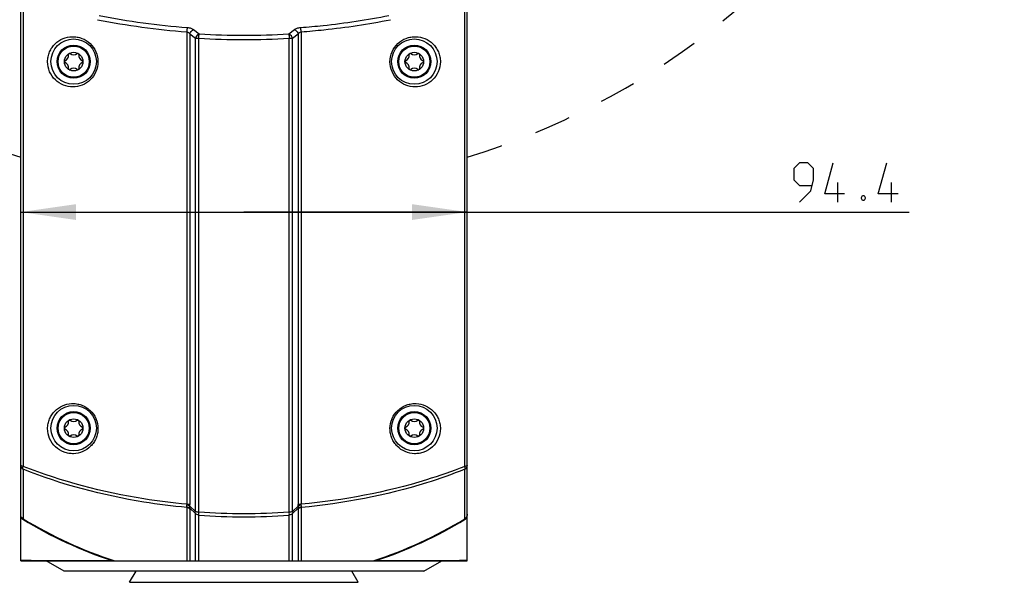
# Model space of a CAD drawing. Header units: millimetres. Extents: x 0 to 420, y 0 to 297.
# Tile 66 of 82: x 277 to 339, y 148 to 184. Entities that reach past the tile are written whole.
import ezdxf

# ---------------------------------------------------------------- set-up
doc = ezdxf.new("R2010")
doc.units = ezdxf.units.MM
doc.header["$LTSCALE"] = 23.1
doc.linetypes.add('DASHED', pattern=[0.2, 0.1, -0.1])
doc.layers.get('0').update_dxf_attribs({"linetype": 'CONTINUOUS'})
doc.layers.add('DIM_PILOTEES', color=7, linetype='CONTINUOUS')
doc.styles.get("Standard").update_dxf_attribs({"font": 'txt', "width": 0.7})
doc.dimstyles.new('DIMSTYLE_2', dxfattribs={"dimtxt": 2.5, "dimasz": 3.5, "dimexe": 2, "dimexo": 0, "dimtad": 1, "dimdec": 1, "dimlfac": 3.333333, "dimdsep": 46, "dimtxsty": 'Standard', "dimblk": '_FILLED', "dimblk1": '_FILLED', "dimblk2": '_FILLED', "dimcen": 0.09, "dimazin": 2, "dimtp": 0.3, "dimtm": 0.3, "dimtfac": 1, "dimtdec": 1, "dimtofl": 0, "dimtmove": 0, "dimatfit": 3, "dimldrblk": '_FILLED', "dimfxl": 0, "dimtolj": 1, "dimarcsym": 0})
doc.dimstyles.new('DIMSTYLE_3', dxfattribs={"dimtxt": 2.5, "dimasz": 3.5, "dimexe": 2, "dimexo": 0, "dimtad": 1, "dimdec": 1, "dimlfac": 3.333333, "dimdsep": 46, "dimtxsty": 'Standard', "dimblk": '_FILLED', "dimblk1": '_FILLED', "dimblk2": '_FILLED', "dimcen": 0.09, "dimazin": 2, "dimtp": 0.5, "dimtm": 0.5, "dimtfac": 1, "dimtdec": 1, "dimtofl": 0, "dimtmove": 0, "dimatfit": 3, "dimldrblk": '_FILLED', "dimfxl": 0, "dimtolj": 1, "dimarcsym": 0})

# ---------------------------------------------------------------- blocks, each defined once
blk = doc.blocks.new('_FILLED')
at = {"color": 0, "linetype": 'ByBlock'}
blk.add_solid([(0, 0), (-1, 0.143), (-1, -0.143)], dxfattribs=at)
blk = doc.blocks.new('*D11')
at = {"layer": 'DIM_PILOTEES', "color": 2, "linetype": 'Continuous'}
for p, q in [((276.925, 171.386), (291.085, 171.386)), ((305.245, 171.386), (291.085, 171.386)), ((291.085, 171.386), (333.272, 171.386))]:
    blk.add_line(p, q, dxfattribs=at)
at = {"layer": 'DIM_PILOTEES', "color": 2, "linetype": 'Continuous', "xscale": 3.5, "yscale": 3.5, "zscale": 3.5, "rotation": 180}
blk.add_blockref('_FILLED', (276.925, 171.386), dxfattribs=at)
at = {"layer": 'DIM_PILOTEES', "color": 2, "linetype": 'Continuous', "xscale": 3.5, "yscale": 3.5, "zscale": 3.5}
blk.add_blockref('_FILLED', (305.245, 171.386), dxfattribs=at)
at = {"layer": 'DIM_PILOTEES', "color": 2, "linetype": 'Continuous', "insert": (325.95, 174.511), "char_height": 2.5, "width": 10.98214, "attachment_point": 1, "line_spacing_factor": 0.9}
blk.add_mtext('{\\ftxt;\\W0.0001;\\H0.0001;\\~}{\\ftxt;\\W2.9285714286;\\H2.5; }{\\ftxt;\\W0.0001;\\H0.0001;\\~}', dxfattribs=at)
blk = doc.blocks.new('*D14')
at = {"layer": 'DIM_PILOTEES', "color": 2, "linetype": 'Continuous'}
for p, q in [((291.085, 220.958), (236.883, 220.958)), ((238.883, 220.958), (238.883, 170.802)), ((238.883, 120.646), (238.883, 170.802)), ((307.678, 120.646), (236.883, 120.646))]:
    blk.add_line(p, q, dxfattribs=at)
at = {"layer": 'DIM_PILOTEES', "color": 2, "linetype": 'Continuous', "xscale": 3.5, "yscale": 3.5, "zscale": 3.5}
for p, rotation in [((238.883, 220.958), 90), ((238.883, 120.646), 270)]:
    blk.add_blockref('_FILLED', p, dxfattribs=dict(at, rotation=rotation))
at = {"layer": 'DIM_PILOTEES', "color": 2, "linetype": 'Continuous', "insert": (235.758, 163.276), "char_height": 2.5, "width": 13.39286, "attachment_point": 2, "rotation": 90, "line_spacing_factor": 0.9}
blk.add_mtext('{\\ftxt;\\W0.0001;\\H0.0001;\\~}{\\ftxt;\\W3.5714285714;\\H2.5; }{\\ftxt;\\W0.0001;\\H0.0001;\\~}', dxfattribs=at)

msp = doc.modelspace()

# ---------------------------------------------------------------- linework, layer by layer
at = {"color": 7, "linetype": 'Continuous'}
for p, q in [((276.9251, 149.2584), (276.9251, 231.7771)), ((305.2451, 149.2584), (305.2451, 231.7771)), ((277.0822, 230.8193), (277.0822, 155.2548)), ((305.088, 155.2548), (305.088, 230.8193)), ((287.8909, 182.9576), (288.2428, 182.686)), ((293.9275, 182.686), (294.2793, 182.9576)), ((287.4555, 182.8229), (287.4555, 152.8537)), ((287.6547, 182.6927), (287.6546, 152.8259)), ((287.6547, 182.6927), (288.0066, 182.4209)), ((288.0066, 152.3926), (288.0066, 182.4209)), ((288.2125, 152.3658), (288.2125, 182.4143)), ((293.9577, 152.3658), (293.9577, 182.4143)), ((294.1637, 182.4209), (294.5156, 182.6927)), ((294.1637, 152.3926), (294.1637, 182.4209)), ((294.5156, 182.6927), (294.5156, 152.8274)), ((294.7148, 182.8229), (294.7148, 152.8537)), ((277.0822, 155.069), (277.0822, 151.9276)), ((305.088, 151.9276), (305.088, 155.069)), ((287.4555, 152.6495), (287.4555, 149.2584)), ((288.0066, 152.3926), (287.6461, 152.725)), ((288.0066, 152.2665), (287.6461, 152.5984)), ((287.6547, 152.5458), (287.6547, 149.2584)), ((294.5242, 152.725), (294.1637, 152.3926)), ((294.5242, 152.5984), (294.1637, 152.2665)), ((294.5156, 152.5461), (294.5156, 149.2584)), ((294.7148, 152.6495), (294.7148, 149.2584)), ((288.0066, 149.2584), (288.0066, 152.2665)), ((288.2125, 149.2584), (288.2125, 152.1623)), ((293.9577, 149.2584), (293.9577, 152.1623)), ((294.1637, 149.2584), (294.1637, 152.2665)), ((276.9251, 149.2969), (282.7085, 149.2801)), ((276.9251, 149.2584), (305.2451, 149.2584)), ((279.6851, 148.5984), (278.542, 149.2584)), ((299.4618, 149.2801), (305.2451, 149.2969)), ((302.4851, 148.5984), (303.6283, 149.2584)), ((302.4851, 148.5984), (279.6851, 148.5984)), ((283.8349, 147.8997), (284.2541, 148.5984)), ((298.3353, 147.8997), (297.9161, 148.5984)), ((283.8349, 147.8997), (298.3353, 147.8997))]:
    msp.add_line(p, q, dxfattribs=at)
for points in [[(276.9251, 149.2969), (277.1295, 149.2959), (277.3542, 149.2952), (277.6004, 149.2942), (277.8657, 149.2934), (278.1487, 149.2923), (278.4473, 149.2913), (278.7594, 149.2903), (279.0836, 149.2893), (279.7616, 149.2873)], [(279.7616, 149.2873), (280.1131, 149.2863), (280.4717, 149.2853), (280.8359, 149.2843), (281.205, 149.2834), (281.9531, 149.2817)], [(281.9531, 149.2817), (282.3299, 149.2811), (282.7085, 149.2801)], [(299.8905, 149.2814), (300.3168, 149.2819), (300.7414, 149.2829), (301.1618, 149.2839), (301.5765, 149.285), (301.9837, 149.2861), (302.3819, 149.2872), (302.7692, 149.2883), (303.1442, 149.2895), (303.5047, 149.2906), (303.849, 149.2917), (304.1746, 149.2929), (304.479, 149.2939), (304.7602, 149.295), (305.0151, 149.2957), (305.2451, 149.2969)]]:
    msp.add_lwpolyline(points, dxfattribs=at)
for centre, radius in [((280.2851, 180.9294), 1.44), ((301.8851, 180.9294), 1.44), ((280.2851, 180.9294), 1.05), ((280.2851, 180.9294), 0.99), ((301.8851, 180.9294), 1.05), ((301.8851, 180.9294), 0.99), ((280.2851, 180.9294), 0.591), ((301.8851, 180.9294), 0.591), ((280.2851, 157.6794), 1.44), ((280.2851, 157.6794), 1.05), ((280.2851, 157.6794), 0.99), ((301.8851, 157.6794), 1.44), ((301.8851, 157.6794), 1.05), ((301.8851, 157.6794), 0.99), ((280.2851, 157.6794), 0.591), ((301.8851, 157.6794), 0.591)]:
    msp.add_circle(centre, radius, dxfattribs=at)
at = {"color": 7, "linetype": 'DASHED'}
msp.add_arc((291.0851, 220.9584), 48.212, 287.079762, 252.920238, dxfattribs=at)
at = {"color": 7, "linetype": 'Continuous'}
for centre, radius, start, end in [((290.8323, 228.8681), 46.1688, 258.724447, 265.805657), ((290.836, 228.3206), 45.35, 258.635402, 265.77201), ((291.0851, 229.801), 47.4736, 266.53097, 273.46901), ((291.0851, 229.1908), 46.5916, 266.502455, 273.497504), ((279.6059, 181.3216), 0.3598, 290.594261, 9.405739), ((280.0192, 181.39), 0.0591, 126.889537, 189.405739), ((280.0192, 181.39), 0.0591, 50.594261, 111.260796), ((280.2851, 181.7137), 0.3598, 230.594261, 309.405739), ((280.5511, 181.39), 0.0591, 68.603692, 129.405739), ((280.5511, 181.39), 0.0591, 350.560289, 53.323525), ((280.9644, 181.3216), 0.3598, 170.599841, 249.405739), ((301.2059, 181.3216), 0.3598, 290.594261, 9.405739), ((301.6192, 181.39), 0.0591, 126.889537, 189.405739), ((301.6192, 181.39), 0.0591, 50.594261, 111.260796), ((301.8851, 181.7137), 0.3598, 230.594261, 309.405739), ((302.1511, 181.39), 0.0591, 68.603692, 129.405739), ((302.1511, 181.39), 0.0591, 350.560289, 53.323525), ((302.5644, 181.3216), 0.3598, 170.599841, 249.405739), ((279.7532, 180.9294), 0.0591, 110.594261, 249.405739), ((279.6059, 180.5372), 0.3598, 350.594261, 69.405739), ((280.0192, 180.4688), 0.0591, 170.594261, 233.214544), ((280.2851, 180.1451), 0.3598, 50.594261, 129.405739), ((280.5511, 180.4688), 0.0591, 306.884301, 9.439711), ((280.9644, 180.5372), 0.3598, 110.594261, 189.400159), ((280.817, 180.9294), 0.0591, 290.594261, 69.405739), ((301.3532, 180.9294), 0.0591, 110.594261, 249.405739), ((301.2059, 180.5372), 0.3598, 350.594261, 69.405739), ((301.6192, 180.4688), 0.0591, 170.594261, 233.214544), ((301.8851, 180.1451), 0.3598, 50.594261, 129.405739), ((302.1511, 180.4688), 0.0591, 306.884301, 9.439711), ((302.5644, 180.5372), 0.3598, 110.594261, 189.400159), ((302.417, 180.9294), 0.0591, 290.594261, 69.405739), ((280.0192, 180.4688), 0.0591, 248.603692, 309.405739), ((280.5511, 180.4688), 0.0591, 230.594261, 291.260796), ((301.6192, 180.4688), 0.0591, 248.603692, 309.405739), ((302.1511, 180.4688), 0.0591, 230.594261, 291.260796), ((279.6059, 158.0716), 0.3598, 290.594261, 9.405739), ((280.0192, 158.14), 0.0591, 126.889537, 189.405739), ((280.0192, 158.14), 0.0591, 50.594261, 111.260796), ((280.2851, 158.4637), 0.3598, 230.594261, 309.405739), ((280.5511, 158.14), 0.0591, 68.603692, 129.405739), ((280.5511, 158.14), 0.0591, 350.560289, 53.323525), ((280.9644, 158.0716), 0.3598, 170.599841, 249.405739), ((301.2059, 158.0716), 0.3598, 290.594261, 9.405739), ((301.6192, 158.14), 0.0591, 126.889537, 189.405739), ((301.6192, 158.14), 0.0591, 50.594261, 111.260796), ((301.8851, 158.4637), 0.3598, 230.594261, 309.405739), ((302.1511, 158.14), 0.0591, 68.603692, 129.405739), ((302.1511, 158.14), 0.0591, 350.560289, 53.323525), ((302.5644, 158.0716), 0.3598, 170.599841, 249.405739), ((279.7532, 157.6794), 0.0591, 110.594261, 249.405739), ((279.6059, 157.2872), 0.3598, 350.594261, 69.405739), ((280.9644, 157.2872), 0.3598, 110.594261, 189.400159), ((280.817, 157.6794), 0.0591, 290.594261, 69.405739), ((301.3532, 157.6794), 0.0591, 110.594261, 249.405739), ((301.2059, 157.2872), 0.3598, 350.594261, 69.405739), ((302.5644, 157.2872), 0.3598, 110.594261, 189.400159), ((302.417, 157.6794), 0.0591, 290.594261, 69.405739), ((280.0192, 157.2188), 0.0591, 170.594261, 233.214544), ((280.0192, 157.2188), 0.0591, 248.603692, 309.405739), ((280.2851, 156.8951), 0.3598, 50.594261, 129.405739), ((280.5511, 157.2188), 0.0591, 230.594261, 291.260796), ((280.5511, 157.2188), 0.0591, 306.884301, 9.439711), ((301.6192, 157.2188), 0.0591, 170.594261, 233.214544), ((301.6192, 157.2188), 0.0591, 248.603692, 309.405739), ((301.8851, 156.8951), 0.3598, 50.594261, 129.405739), ((302.1511, 157.2188), 0.0591, 230.594261, 291.260796), ((302.1511, 157.2188), 0.0591, 306.884301, 9.439711), ((291.0851, 191.991), 39.7291, 265.853678, 274.146333), ((291.7715, 176.0972), 28.3192, 238.382259, 238.711127), ((291.4214, 175.4727), 27.6038, 238.658768, 251.600288), ((291.4154, 175.4775), 27.5689, 238.674125, 251.997378), ((291.0851, 191.4793), 39.4218, 265.821283, 274.178716), ((290.7548, 175.4775), 27.5689, 288.002622, 301.325875), ((290.7488, 175.4727), 27.6038, 288.399717, 301.341231), ((290.3988, 176.0972), 28.3192, 301.288873, 301.617741)]:
    msp.add_arc(centre, radius, start, end, dxfattribs=at)
for points, knots in [([(294.6777, 183.094), (295.1537, 183.1298), (297.0285, 183.2993), (298.8933, 183.5821), (300.2706, 183.8597)], [0, 0, 0, 0, 0.2535965, 1, 1, 1, 1]), ([(294.7148, 182.8229), (295.1956, 182.8588), (297.0896, 183.0287), (298.9735, 183.3122), (300.3653, 183.5904)], [0, 0, 0, 0, 0.2535992, 1, 1, 1, 1]), ([(287.4925, 183.094), (287.4823, 183.0559), (287.468, 182.9655), (287.459, 182.8747), (287.4555, 182.8229)], [0, 0, 0, 0, 0.431324, 1, 1, 1, 1]), ([(287.4925, 183.094), (287.5692, 183.0882), (287.7099, 183.0613), (287.8395, 182.9972), (287.8909, 182.9576)], [0, 0, 0, 0, 0.542434, 1, 1, 1, 1]), ([(287.6547, 182.6927), (287.6627, 182.7222), (287.709, 182.8337), (287.8062, 182.9268), (287.8909, 182.9576)], [0, 0, 0, 0, 0.2529288, 1, 1, 1, 1]), ([(294.2793, 182.9576), (294.3307, 182.9972), (294.4603, 183.0613), (294.601, 183.0882), (294.6777, 183.094)], [0, 0, 0, 0, 0.4575641, 1, 1, 1, 1]), ([(294.2793, 182.9576), (294.3067, 182.9476), (294.4135, 182.8898), (294.4915, 182.7811), (294.5156, 182.6927)], [0, 0, 0, 0, 0.2411534, 1, 1, 1, 1]), ([(294.7148, 182.8229), (294.7113, 182.8747), (294.7022, 182.9655), (294.6879, 183.0559), (294.6777, 183.094)], [0, 0, 0, 0, 0.5686761, 1, 1, 1, 1]), ([(278.6316, 180.9203), (278.6316, 181.028), (278.6536, 181.2426), (278.7498, 181.5483), (278.9025, 181.8247), (279.1668, 182.1386), (279.5973, 182.4236), (280.1009, 182.5283), (280.5049, 182.4973), (280.9041, 182.3887), (281.361, 182.1037), (281.7377, 181.5696), (281.8279, 181.1355), (281.8279, 180.92)], [0, 0, 0, 0, 0.0647789, 0.128719, 0.1915944, 0.2534208, 0.3742854, 0.4943931, 0.5552511, 0.6168158, 0.7419807, 0.8703156, 1, 1, 1, 1]), ([(287.4555, 182.8229), (287.4975, 182.8169), (287.5758, 182.7847), (287.633, 182.7247), (287.6547, 182.6927)], [0, 0, 0, 0, 0.5236057, 1, 1, 1, 1]), ([(288.2428, 182.686), (288.2154, 182.676), (288.1085, 182.6182), (288.0306, 182.5093), (288.0066, 182.4209)], [0, 0, 0, 0, 0.2411479, 1, 1, 1, 1]), ([(288.0066, 182.4209), (288.0205, 182.4201), (288.06, 182.4173), (288.1286, 182.4156), (288.1834, 182.4142), (288.2125, 182.4143)], [0, 0, 0, 0, 0.2030187, 0.5757227, 1, 1, 1, 1]), ([(288.2125, 182.4143), (288.2143, 182.4409), (288.2173, 182.4928), (288.2243, 182.5664), (288.2329, 182.6303), (288.2385, 182.6693), (288.2428, 182.686)], [0, 0, 0, 0, 0.2925673, 0.5693186, 0.8107606, 1, 1, 1, 1]), ([(294.1637, 182.4209), (294.156, 182.4504), (294.109, 182.562), (294.0118, 182.6542), (293.9275, 182.686)], [0, 0, 0, 0, 0.2529099, 1, 1, 1, 1]), ([(293.9275, 182.686), (293.9358, 182.6476), (293.9474, 182.557), (293.9548, 182.4662), (293.9577, 182.4143)], [0, 0, 0, 0, 0.4306205, 1, 1, 1, 1]), ([(293.9577, 182.4143), (293.9774, 182.4145), (294.0461, 182.4153), (294.1148, 182.4169), (294.1637, 182.4209)], [0, 0, 0, 0, 0.2867531, 1, 1, 1, 1]), ([(294.5156, 182.6927), (294.5373, 182.7247), (294.5945, 182.7847), (294.6727, 182.8169), (294.7148, 182.8229)], [0, 0, 0, 0, 0.4763924, 1, 1, 1, 1]), ([(300.3423, 180.92), (300.3424, 181.1355), (300.4325, 181.5696), (300.8092, 182.1037), (301.2661, 182.3887), (301.6653, 182.4973), (302.0694, 182.5283), (302.573, 182.4236), (303.0035, 182.1385), (303.2678, 181.8247), (303.4204, 181.5483), (303.5167, 181.2426), (303.5387, 181.028), (303.5387, 180.9203)], [0, 0, 0, 0, 0.1296811, 0.2580192, 0.3831891, 0.4447561, 0.5056158, 0.6257247, 0.7465876, 0.8084098, 0.8712782, 0.9352116, 1, 1, 1, 1]), ([(281.8279, 180.92), (281.8279, 180.7066), (281.7401, 180.2793), (281.3742, 179.7516), (280.8462, 179.4095), (280.2374, 179.2903), (279.6264, 179.4041), (279.0926, 179.7439), (278.7209, 180.2741), (278.6316, 180.7053), (278.6316, 180.9203)], [0, 0, 0, 0, 0.1286244, 0.2544968, 0.3774137, 0.4984738, 0.6196441, 0.7431674, 0.8703954, 1, 1, 1, 1]), ([(303.5387, 180.9203), (303.5387, 180.7053), (303.4494, 180.2741), (303.0777, 179.7439), (302.5438, 179.4041), (301.9328, 179.2903), (301.324, 179.4095), (300.796, 179.7516), (300.4301, 180.2793), (300.3424, 180.7066), (300.3423, 180.92)], [0, 0, 0, 0, 0.1295896, 0.2568237, 0.3803532, 0.5015271, 0.6225874, 0.745503, 0.8713729, 1, 1, 1, 1]), ([(278.6316, 157.6509), (278.6316, 157.757), (278.6528, 157.9676), (278.7455, 158.2672), (278.8914, 158.5379), (279.1448, 158.8483), (279.5626, 159.1379), (280.0599, 159.2547), (280.4671, 159.2338), (280.7728, 159.1577), (281.0632, 159.0203), (281.4115, 158.7594), (281.7368, 158.3051), (281.8279, 157.8659), (281.8279, 157.6497)], [0, 0, 0, 0, 0.0638335, 0.1262615, 0.1873931, 0.2475321, 0.3659968, 0.4856542, 0.5471436, 0.6098738, 0.6738699, 0.7389492, 0.8700102, 1, 1, 1, 1]), ([(300.3423, 157.6497), (300.3424, 157.8659), (300.4335, 158.3051), (300.7587, 158.7594), (301.1071, 159.0203), (301.3974, 159.1577), (301.7032, 159.2338), (302.1104, 159.2547), (302.6077, 159.1379), (303.0254, 158.8483), (303.2788, 158.5378), (303.4248, 158.2672), (303.5174, 157.9677), (303.5387, 157.757), (303.5387, 157.6509)], [0, 0, 0, 0, 0.1299847, 0.2610472, 0.3261293, 0.3901288, 0.4528625, 0.5143554, 0.6340169, 0.7524799, 0.8126139, 0.873739, 0.9361618, 1, 1, 1, 1]), ([(281.8279, 157.6497), (281.8279, 157.5436), (281.8066, 157.3325), (281.7133, 157.0313), (281.5651, 156.7577), (281.3063, 156.4438), (280.8805, 156.1545), (280.3781, 156.0436), (279.9721, 156.0701), (279.5685, 156.1755), (279.104, 156.4603), (278.7224, 156.9982), (278.6316, 157.4352), (278.6316, 157.6509)], [0, 0, 0, 0, 0.0638021, 0.1266404, 0.1885743, 0.2497501, 0.3701643, 0.4905101, 0.5516513, 0.6136317, 0.7401748, 0.8702638, 1, 1, 1, 1]), ([(303.5387, 157.6509), (303.5387, 157.4352), (303.4479, 156.9982), (303.0663, 156.4603), (302.6018, 156.1755), (302.1981, 156.0701), (301.7922, 156.0436), (301.2898, 156.1545), (300.864, 156.4438), (300.6052, 156.7577), (300.4569, 157.0312), (300.3636, 157.3325), (300.3423, 157.5436), (300.3423, 157.6497)], [0, 0, 0, 0, 0.1297296, 0.259817, 0.3863601, 0.4483402, 0.509481, 0.6298231, 0.750231, 0.8114031, 0.873335, 0.9361787, 1, 1, 1, 1]), ([(276.9251, 155.3135), (276.9251, 155.264), (276.9559, 155.1614), (277.0364, 155.092), (277.0822, 155.069)], [0, 0, 0, 0, 0.4912116, 1, 1, 1, 1]), ([(277.0822, 155.2548), (277.0433, 155.2592), (276.9921, 155.2687), (276.9391, 155.2901), (276.9251, 155.3066), (276.9251, 155.3135)], [0, 0, 0, 0, 0.6760397, 0.8805421, 1, 1, 1, 1]), ([(277.0822, 155.069), (277.0713, 155.0932), (277.0649, 155.1578), (277.0741, 155.2196), (277.0822, 155.2548)], [0, 0, 0, 0, 0.4244448, 1, 1, 1, 1]), ([(287.4555, 152.8537), (286.5443, 152.9352), (283.015, 153.3716), (279.5397, 154.2874), (277.0822, 155.2548)], [0, 0, 0, 0, 0.2572799, 1, 1, 1, 1]), ([(287.4555, 152.6495), (286.5442, 152.7315), (283.0138, 153.1712), (279.5382, 154.0943), (277.0822, 155.069)], [0, 0, 0, 0, 0.2572075, 1, 1, 1, 1]), ([(305.088, 155.2548), (304.287, 154.9394), (300.9284, 153.7653), (297.3992, 153.0936), (294.7148, 152.8537)], [0, 0, 0, 0, 0.2420804, 1, 1, 1, 1]), ([(305.088, 155.069), (304.2872, 154.7512), (300.9302, 153.568), (297.3998, 152.8912), (294.7148, 152.6495)], [0, 0, 0, 0, 0.2421817, 1, 1, 1, 1]), ([(305.088, 155.069), (305.1338, 155.092), (305.2143, 155.1614), (305.2451, 155.264), (305.2451, 155.3135)], [0, 0, 0, 0, 0.5087887, 1, 1, 1, 1]), ([(305.2451, 155.3135), (305.2451, 155.3066), (305.2311, 155.2902), (305.1782, 155.2685), (305.1268, 155.2599), (305.088, 155.2548)], [0, 0, 0, 0, 0.1191962, 0.3238819, 1, 1, 1, 1]), ([(305.088, 155.2548), (305.0958, 155.2196), (305.1053, 155.1579), (305.0991, 155.0931), (305.088, 155.069)], [0, 0, 0, 0, 0.5755572, 1, 1, 1, 1]), ([(287.4496, 152.8026), (287.446, 152.7908), (287.4358, 152.7497), (287.4367, 152.7034), (287.4496, 152.676)], [0, 0, 0, 0, 0.2891864, 1, 1, 1, 1]), ([(287.6461, 152.7251), (287.6195, 152.744), (287.5553, 152.7757), (287.487, 152.7951), (287.4496, 152.8026)], [0, 0, 0, 0, 0.4618128, 1, 1, 1, 1]), ([(287.4496, 152.676), (287.4508, 152.6736), (287.4543, 152.6652), (287.4565, 152.6558), (287.4555, 152.6495)], [0, 0, 0, 0, 0.2977833, 1, 1, 1, 1]), ([(287.6461, 152.5984), (287.6218, 152.6229), (287.559, 152.6621), (287.4869, 152.6752), (287.4496, 152.676)], [0, 0, 0, 0, 0.4804331, 1, 1, 1, 1]), ([(287.6547, 152.8274), (287.6259, 152.836), (287.5595, 152.8478), (287.4925, 152.8527), (287.4555, 152.8537)], [0, 0, 0, 0, 0.4480484, 1, 1, 1, 1]), ([(287.4555, 152.6495), (287.4938, 152.6451), (287.5686, 152.6228), (287.6303, 152.5744), (287.6547, 152.5458)], [0, 0, 0, 0, 0.5065783, 1, 1, 1, 1]), ([(287.6461, 152.5984), (287.643, 152.6161), (287.6413, 152.6586), (287.6438, 152.7007), (287.6461, 152.725)], [0, 0, 0, 0, 0.4237087, 1, 1, 1, 1]), ([(287.6461, 152.725), (287.6475, 152.7331), (287.6525, 152.7665), (287.6546, 152.8004), (287.6546, 152.8259)], [0, 0, 0, 0, 0.243277, 1, 1, 1, 1]), ([(287.6547, 152.5458), (287.6547, 152.5496), (287.6537, 152.5674), (287.6498, 152.5849), (287.6461, 152.5984)], [0, 0, 0, 0, 0.2129084, 1, 1, 1, 1]), ([(288.0066, 152.2665), (288.0033, 152.2756), (287.9931, 152.317), (287.998, 152.361), (288.0066, 152.3926)], [0, 0, 0, 0, 0.2270683, 1, 1, 1, 1]), ([(288.0066, 152.3926), (288.0364, 152.3839), (288.105, 152.3714), (288.1743, 152.3667), (288.2125, 152.3658)], [0, 0, 0, 0, 0.4479546, 1, 1, 1, 1]), ([(288.2125, 152.3658), (288.2104, 152.3253), (288.2085, 152.2575), (288.2091, 152.1894), (288.2125, 152.1623)], [0, 0, 0, 0, 0.5980034, 1, 1, 1, 1]), ([(293.9577, 152.3658), (293.996, 152.3667), (294.0653, 152.3714), (294.1339, 152.3839), (294.1637, 152.3926)], [0, 0, 0, 0, 0.5520432, 1, 1, 1, 1]), ([(293.9577, 152.1623), (293.9611, 152.1894), (293.9618, 152.2575), (293.9598, 152.3253), (293.9577, 152.3658)], [0, 0, 0, 0, 0.4019965, 1, 1, 1, 1]), ([(294.1637, 152.3926), (294.1667, 152.3813), (294.1754, 152.34), (294.1739, 152.2954), (294.1637, 152.2665)], [0, 0, 0, 0, 0.2764883, 1, 1, 1, 1]), ([(294.7148, 152.8537), (294.6777, 152.8526), (294.6108, 152.8478), (294.5444, 152.836), (294.5156, 152.8274)], [0, 0, 0, 0, 0.5519506, 1, 1, 1, 1]), ([(294.5242, 152.725), (294.5227, 152.7332), (294.5176, 152.7671), (294.5156, 152.8014), (294.5156, 152.8274)], [0, 0, 0, 0, 0.2432433, 1, 1, 1, 1]), ([(294.5156, 152.5458), (294.5399, 152.5744), (294.6016, 152.6228), (294.6764, 152.6451), (294.7148, 152.6495)], [0, 0, 0, 0, 0.4934218, 1, 1, 1, 1]), ([(294.5156, 152.5461), (294.5156, 152.5498), (294.5166, 152.5675), (294.5205, 152.585), (294.5242, 152.5984)], [0, 0, 0, 0, 0.212993, 1, 1, 1, 1]), ([(294.7206, 152.8026), (294.6833, 152.795), (294.615, 152.7756), (294.5508, 152.7439), (294.5242, 152.7249)], [0, 0, 0, 0, 0.5381664, 1, 1, 1, 1]), ([(294.5242, 152.725), (294.5264, 152.7007), (294.5289, 152.6586), (294.5273, 152.6161), (294.5242, 152.5984)], [0, 0, 0, 0, 0.5763517, 1, 1, 1, 1]), ([(294.7206, 152.676), (294.6834, 152.6752), (294.6113, 152.6621), (294.5485, 152.6229), (294.5242, 152.5984)], [0, 0, 0, 0, 0.5195669, 1, 1, 1, 1]), ([(294.7148, 152.6495), (294.7145, 152.6514), (294.7142, 152.6606), (294.7175, 152.6695), (294.7206, 152.676)], [0, 0, 0, 0, 0.206935, 1, 1, 1, 1]), ([(294.7206, 152.676), (294.7245, 152.6843), (294.7376, 152.7255), (294.7305, 152.7705), (294.7206, 152.8026)], [0, 0, 0, 0, 0.2150361, 1, 1, 1, 1]), ([(277.0822, 151.9276), (277.0327, 151.9576), (276.9515, 152.0489), (276.9251, 152.166), (276.9251, 152.2234)], [0, 0, 0, 0, 0.5024315, 1, 1, 1, 1]), ([(288.2125, 152.1623), (288.173, 152.166), (288.0955, 152.1877), (288.0316, 152.2371), (288.0066, 152.2665)], [0, 0, 0, 0, 0.5067795, 1, 1, 1, 1]), ([(294.1637, 152.2665), (294.1386, 152.2371), (294.0747, 152.1877), (293.9972, 152.166), (293.9577, 152.1623)], [0, 0, 0, 0, 0.4932205, 1, 1, 1, 1]), ([(305.2451, 152.2234), (305.2451, 152.166), (305.2187, 152.0489), (305.1375, 151.9576), (305.088, 151.9276)], [0, 0, 0, 0, 0.4975685, 1, 1, 1, 1])]:
    msp.add_open_spline(points, degree=3, knots=knots, dxfattribs=at)
for points in [[(287.4555, 152.8537), (287.4565, 152.8366), (287.4547, 152.819), (287.4496, 152.8026)], [(294.7206, 152.8026), (294.7156, 152.819), (294.7137, 152.8366), (294.7148, 152.8537)], [(282.7085, 149.2801), (282.7538, 149.265), (282.8024, 149.2584), (282.8501, 149.2584)], [(299.3201, 149.2584), (299.3679, 149.2584), (299.4164, 149.265), (299.4618, 149.2801)]]:
    msp.add_open_spline(points, degree=3, dxfattribs=at)
at = {"layer": 'DIM_PILOTEES', "color": 2, "linetype": 'Continuous'}
for p, q in [((328.7479, 172.0107), (328.7479, 173.2607)), ((332.1408, 172.0107), (332.1408, 173.2607))]:
    msp.add_line(p, q, dxfattribs=at)
for points in [[(326.3074, 172.0107), (327.0217, 172.725), (327.2003, 173.4393), (327.2003, 174.1535), (326.8431, 174.5107), (326.3074, 174.5107), (325.9503, 174.1535), (325.9503, 173.4393), (326.3074, 173.0821), (327.0812, 173.0821)], [(329.1646, 172.5464), (327.9146, 172.5464), (328.4503, 174.5107)], [(332.5574, 172.5464), (331.3074, 172.5464), (331.8431, 174.5107)], [(330.4146, 172.4274), (330.4741, 172.3083), (330.4741, 172.2488), (330.4146, 172.1297), (330.2955, 172.1297), (330.236, 172.2488), (330.236, 172.3083), (330.2955, 172.4274), (330.4146, 172.4274)]]:
    msp.add_lwpolyline(points, dxfattribs=at)

# ---------------------------------------------------------------- dimensions: what is measured, and where the dimension line sits
dim = msp.add_linear_dim(base=(238.8826, 220.9584), p1=(307.6783, 120.6462), p2=(291.0851, 220.9584), angle=90, text='{\\ftxt;\\W0.0001;\\H0.0001;\\~}{\\ftxt;\\W3.5714285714;\\H2.5; }{\\ftxt;\\W0.0001;\\H0.0001;\\~}', dimstyle='DIMSTYLE_3', dxfattribs=at)
dim.commit()
dim.dimension.update_dxf_attribs({"geometry": '*D14', "text_midpoint": (238.8826, 162.9186), "dimtype": 160})
dim = msp.add_linear_dim(base=(305.2451, 171.3857), p1=(276.9251, 155.3135), p2=(305.2451, 155.3135), text='{\\ftxt;\\W0.0001;\\H0.0001;\\~}{\\ftxt;\\W2.9285714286;\\H2.5; }{\\ftxt;\\W0.0001;\\H0.0001;\\~}', dimstyle='DIMSTYLE_2', dxfattribs=at)
dim.commit()
dim.dimension.update_dxf_attribs({"geometry": '*D11', "text_midpoint": (329.2539, 171.3857), "dimtype": 160})

doc.saveas('drawing.dxf')
